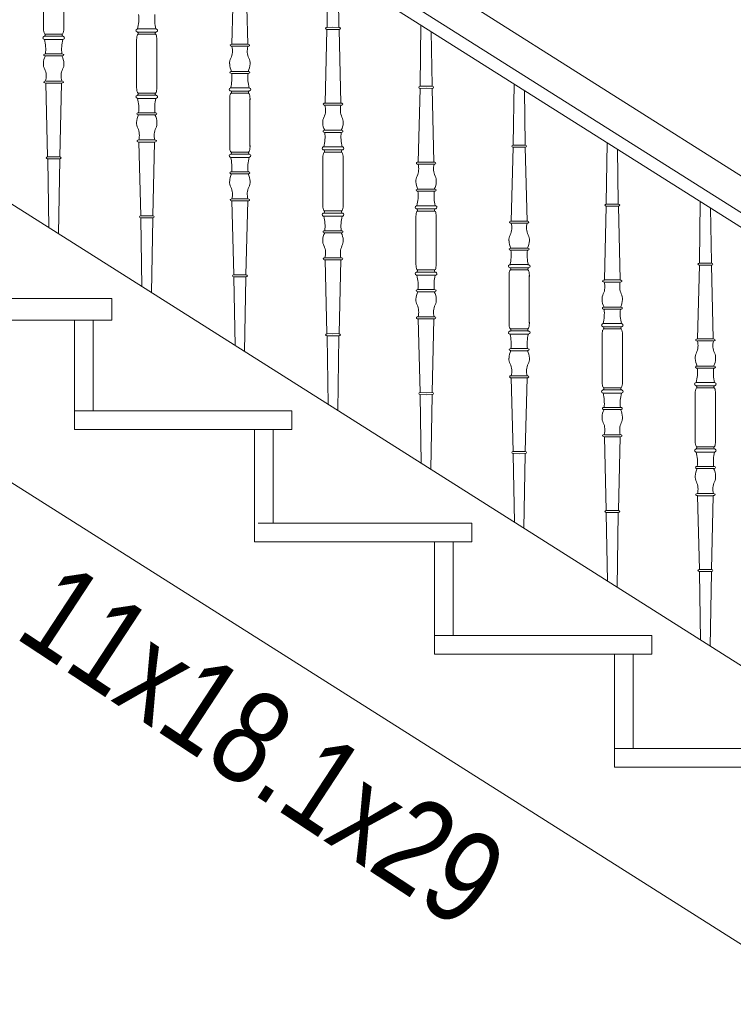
# Model space of a CAD drawing. Header units: millimetres. Extents: x -573548 to 674770, y -246895 to -89040.
# Tile 9 of 93: x 83647 to 84797, y -241671 to -240086. Entities that reach past the tile are written whole.
import ezdxf

# ---------------------------------------------------------------- set-up
doc = ezdxf.new("R2010")
doc.units = ezdxf.units.MM
for name, color, linetype, lineweight in [('A-OPISY-3_Nr_pióra__6', 8, 'Continuous', 9), ('balustrada drewniana_Nr_pióra__1', 8, 'Continuous', 9), ('SCHODY_Nr_pióra__1', 8, 'Continuous', 9), ('SCIANY_KONSTR_Nr_pióra__21', 8, 'Continuous', 9)]:
    doc.layers.add(name, color=color, linetype=linetype, lineweight=lineweight)
doc.styles.add('STYL_AUTOMATYCZNY_5', font='arial.ttf', dxfattribs={"width": 0.8})

# ---------------------------------------------------------------- blocks, each defined once
blk = doc.blocks.new('A$C685D2BB2')
at = {"layer": 'balustrada drewniana_Nr_pióra__1'}
for p, q in [((7693.1, 5896.1), (4776.7, 7740.9)), ((7666.2, 5854), (4762.2, 7690.9)), ((7675, 5824.8), (4756.4, 7670.9)), ((7670.4, 5122.3), (4720.1, 6987.8)), ((5525.1, 6832.3), (5525.1, 6793.9)), ((5557.7, 6832.3), (5557.7, 6793.9)), ((5527.3, 6784.9), (5541.4, 6784.9)), ((5555.5, 6784.9), (5541.4, 6784.9)), ((5677.3, 6784.9), (5691.4, 6784.9)), ((5705.5, 6784.9), (5691.4, 6784.9)), ((5675.1, 6737.5), (5675.1, 6775.9)), ((5707.7, 6737.5), (5707.7, 6775.9)), ((5675.1, 6737.5), (5675.1, 6699)), ((5707.7, 6737.5), (5707.7, 6699)), ((5677.3, 6690.1), (5691.4, 6690.1)), ((5705.5, 6690.1), (5691.4, 6690.1)), ((5827.3, 6690), (5841.4, 6690)), ((5855.5, 6690), (5841.4, 6690)), ((5825.1, 6642.6), (5825.1, 6681)), ((5857.7, 6642.6), (5857.7, 6681)), ((5825.1, 6642.6), (5825.1, 6604.1)), ((5857.7, 6642.6), (5857.7, 6604.1)), ((5827.3, 6595.2), (5841.4, 6595.2)), ((5855.5, 6595.2), (5841.4, 6595.2)), ((5977.3, 6595.1), (5991.4, 6595.1)), ((6005.5, 6595.1), (5991.4, 6595.1)), ((5975.1, 6547.7), (5975.1, 6586.2)), ((6007.7, 6547.7), (6007.7, 6586.2)), ((5975.1, 6547.7), (5975.1, 6509.2)), ((6007.7, 6547.7), (6007.7, 6509.2)), ((5977.3, 6500.3), (5991.4, 6500.3)), ((6005.5, 6500.3), (5991.4, 6500.3)), ((6127.3, 6500.2), (6141.4, 6500.2)), ((6155.5, 6500.2), (6141.4, 6500.2)), ((6125.1, 6452.8), (6125.1, 6491.3)), ((6157.7, 6452.8), (6157.7, 6491.3)), ((6125.1, 6452.8), (6125.1, 6414.3)), ((6157.7, 6452.8), (6157.7, 6414.3)), ((6127.3, 6405.4), (6141.4, 6405.4)), ((6155.5, 6405.4), (6141.4, 6405.4)), ((6277.3, 6405.3), (6291.4, 6405.3)), ((6305.5, 6405.3), (6291.4, 6405.3)), ((6275.1, 6357.9), (6275.1, 6396.4)), ((6307.7, 6357.9), (6307.7, 6396.4)), ((6275.1, 6357.9), (6275.1, 6319.5)), ((6307.7, 6357.9), (6307.7, 6319.5)), ((6277.3, 6310.5), (6291.4, 6310.5)), ((6305.5, 6310.5), (6291.4, 6310.5)), ((6427.3, 6310.4), (6441.4, 6310.4)), ((6455.5, 6310.4), (6441.4, 6310.4)), ((6425.1, 6263), (6425.1, 6301.5)), ((6457.7, 6263), (6457.7, 6301.5)), ((6425.1, 6263), (6425.1, 6224.6)), ((6457.7, 6263), (6457.7, 6224.6)), ((6427.3, 6215.6), (6441.4, 6215.6)), ((6455.5, 6215.6), (6441.4, 6215.6)), ((6577.3, 6215.6), (6591.4, 6215.6)), ((6605.5, 6215.6), (6591.4, 6215.6)), ((6575.1, 6168.2), (6575.1, 6206.6)), ((6607.7, 6168.2), (6607.7, 6206.6)), ((6575.1, 6168.2), (6575.1, 6129.7)), ((6607.7, 6168.2), (6607.7, 6129.7)), ((6577.3, 6120.8), (6591.4, 6120.8)), ((6605.5, 6120.8), (6591.4, 6120.8))]:
    blk.add_line(p, q, dxfattribs=at)
for points in [[(5831.7, 6887.5), (5828.7, 6768.7)], [(5851.2, 6887.5), (5854.1, 6768.7)], [(5983.2, 6894.7), (5981.8, 6797.3), (5981.7, 6795.9)], [(5999.8, 6884.3), (6001.1, 6797.3), (6001.1, 6795.9)], [(5677.5, 6793.4), (5691.4, 6793.4)], [(5691.4, 6788.3), (5677.5, 6788.3)], [(5705.4, 6793.4), (5691.4, 6793.4)], [(5691.4, 6788.3), (5705.3, 6788.3)], [(5981.7, 6792.6), (5978.7, 6673.8)], [(5982.1, 6795.9), (5991.4, 6796)], [(5991.4, 6792.7), (5982.1, 6792.6)], [(6000.7, 6795.9), (5991.4, 6796)], [(5991.4, 6792.7), (6000.8, 6792.6)], [(6001.2, 6792.6), (6004.1, 6673.8)], [(6133.2, 6799.9), (6131.8, 6702.4), (6131.7, 6701)], [(6149.8, 6789.4), (6151.1, 6702.4), (6151.1, 6701)], [(5541.4, 6781.5), (5527.5, 6781.5)], [(5527.5, 6776.4), (5541.4, 6776.4)], [(5541.4, 6781.5), (5555.3, 6781.5)], [(5555.4, 6776.4), (5541.4, 6776.4)], [(5828.6, 6768.7), (5841.4, 6768.7)], [(5854.2, 6768.7), (5841.4, 6768.7)], [(5541.4, 6753.2), (5528.2, 6753.2)], [(5541.4, 6753.2), (5554.7, 6753.2)], [(5841.4, 6765.4), (5828.6, 6765.4)], [(5841.4, 6765.4), (5854.2, 6765.4)], [(5528.2, 6749.9), (5541.4, 6749.9)], [(5554.7, 6749.9), (5541.4, 6749.9)], [(5828.2, 6725.1), (5841.4, 6725.1)], [(5841.4, 6721.7), (5828.2, 6721.7)], [(5854.7, 6725.1), (5841.4, 6725.1)], [(5841.4, 6721.7), (5854.7, 6721.7)], [(5541.4, 6709.5), (5528.6, 6709.5)], [(5528.6, 6706.2), (5541.4, 6706.2)], [(5531.7, 6587.4), (5528.7, 6706.2)], [(5541.4, 6709.5), (5554.2, 6709.5)], [(5554.2, 6706.2), (5541.4, 6706.2)], [(5551.2, 6587.4), (5554.1, 6706.2)], [(6283.2, 6705), (6281.8, 6607.5), (6281.7, 6606.1)], [(5827.5, 6698.6), (5841.4, 6698.6)], [(5841.4, 6693.4), (5827.5, 6693.4)], [(5855.4, 6698.6), (5841.4, 6698.6)], [(5841.4, 6693.4), (5855.3, 6693.4)], [(6131.7, 6697.7), (6128.7, 6579)], [(6132.1, 6701), (6141.4, 6701.2)], [(6141.4, 6697.8), (6132.1, 6697.7)], [(6150.7, 6701), (6141.4, 6701.2)], [(6141.4, 6697.8), (6150.8, 6697.7)], [(6151.2, 6697.7), (6154.1, 6579)], [(6299.8, 6694.5), (6301.1, 6607.5), (6301.1, 6606.1)], [(5691.4, 6686.6), (5677.5, 6686.6)], [(5677.5, 6681.5), (5691.4, 6681.5)], [(5691.4, 6686.6), (5705.3, 6686.6)], [(5705.4, 6681.5), (5691.4, 6681.5)], [(5978.6, 6673.8), (5991.4, 6673.8)], [(6004.2, 6673.8), (5991.4, 6673.8)], [(5691.4, 6658.3), (5678.2, 6658.3)], [(5691.4, 6658.3), (5704.7, 6658.3)], [(5991.4, 6670.5), (5978.6, 6670.5)], [(5991.4, 6670.5), (6004.2, 6670.5)], [(5678.2, 6655), (5691.4, 6655)], [(5704.7, 6655), (5691.4, 6655)], [(5978.2, 6630.2), (5991.4, 6630.2)], [(5991.4, 6626.8), (5978.2, 6626.8)], [(6004.7, 6630.2), (5991.4, 6630.2)], [(5991.4, 6626.8), (6004.7, 6626.8)], [(5691.4, 6614.6), (5678.6, 6614.6)], [(5678.6, 6611.3), (5691.4, 6611.3)], [(5681.7, 6492.5), (5678.7, 6611.3)], [(5691.4, 6614.6), (5704.2, 6614.6)], [(5704.2, 6611.3), (5691.4, 6611.3)], [(5701.2, 6492.5), (5704.1, 6611.3)], [(6433.2, 6610.1), (6431.8, 6512.7), (6431.7, 6511.2)], [(5977.5, 6603.7), (5991.4, 6603.7)], [(5991.4, 6598.5), (5977.5, 6598.5)], [(6005.4, 6603.7), (5991.4, 6603.7)], [(5991.4, 6598.5), (6005.3, 6598.5)], [(6281.7, 6602.8), (6278.7, 6484.1)], [(6282.1, 6606.2), (6291.4, 6606.3)], [(6291.4, 6602.9), (6282.1, 6602.8)], [(6300.7, 6606.2), (6291.4, 6606.3)], [(6291.4, 6602.9), (6300.8, 6602.8)], [(6301.2, 6602.8), (6304.1, 6484.1)], [(6449.8, 6599.6), (6451.1, 6512.7), (6451.1, 6511.2)], [(5533.6, 6473.6), (5531.8, 6582.7), (5531.7, 6584.1)], [(5541.4, 6587.3), (5532.1, 6587.5)], [(5532.1, 6584.1), (5541.4, 6584)], [(5541.4, 6587.3), (5550.8, 6587.5)], [(5550.7, 6584.1), (5541.4, 6584)], [(5549, 6463.9), (5551.1, 6582.7), (5551.1, 6584.1)], [(5841.4, 6591.7), (5827.5, 6591.7)], [(5827.5, 6586.6), (5841.4, 6586.6)], [(5841.4, 6591.7), (5855.3, 6591.7)], [(5855.4, 6586.6), (5841.4, 6586.6)], [(6128.6, 6579), (6141.4, 6579)], [(6154.2, 6579), (6141.4, 6579)], [(5841.4, 6563.4), (5828.2, 6563.4)], [(5841.4, 6563.4), (5854.7, 6563.4)], [(6141.4, 6575.6), (6128.6, 6575.6)], [(6141.4, 6575.6), (6154.2, 6575.6)], [(5828.2, 6560.1), (5841.4, 6560.1)], [(5854.7, 6560.1), (5841.4, 6560.1)], [(6128.2, 6535.3), (6141.4, 6535.3)], [(6141.4, 6532), (6128.2, 6532)], [(6154.7, 6535.3), (6141.4, 6535.3)], [(6141.4, 6532), (6154.7, 6532)], [(5841.4, 6519.8), (5828.6, 6519.8)], [(5828.6, 6516.4), (5841.4, 6516.4)], [(5831.7, 6397.7), (5828.7, 6516.4)], [(5841.4, 6519.8), (5854.2, 6519.8)], [(5854.2, 6516.4), (5841.4, 6516.4)], [(5851.2, 6397.7), (5854.1, 6516.4)], [(6583.2, 6515.2), (6581.8, 6417.8), (6581.7, 6416.4)], [(6127.5, 6508.8), (6141.4, 6508.8)], [(6141.4, 6503.7), (6127.5, 6503.7)], [(6155.4, 6508.8), (6141.4, 6508.8)], [(6141.4, 6503.7), (6155.3, 6503.7)], [(6431.7, 6508), (6428.7, 6389.2)], [(6432.1, 6511.3), (6441.4, 6511.4)], [(6441.4, 6508.1), (6432.1, 6507.9)], [(6450.7, 6511.3), (6441.4, 6511.4)], [(6441.4, 6508.1), (6450.8, 6507.9)], [(6451.2, 6508), (6454.1, 6389.2)], [(6599.8, 6504.7), (6601.1, 6417.8), (6601.1, 6416.4)], [(5683.6, 6378.8), (5681.8, 6487.8), (5681.7, 6489.3)], [(5691.4, 6492.5), (5682.1, 6492.6)], [(5682.1, 6489.2), (5691.4, 6489.1)], [(5691.4, 6492.5), (5700.8, 6492.6)], [(5700.7, 6489.2), (5691.4, 6489.1)], [(5699, 6369), (5701.1, 6487.8), (5701.1, 6489.3)], [(5991.4, 6496.9), (5977.5, 6496.9)], [(5977.5, 6491.7), (5991.4, 6491.7)], [(5991.4, 6496.9), (6005.3, 6496.9)], [(6005.4, 6491.7), (5991.4, 6491.7)], [(6278.6, 6484.1), (6291.4, 6484.1)], [(6304.2, 6484.1), (6291.4, 6484.1)], [(5991.4, 6468.5), (5978.2, 6468.5)], [(5991.4, 6468.5), (6004.7, 6468.5)], [(6291.4, 6480.7), (6278.6, 6480.7)], [(6291.4, 6480.7), (6304.2, 6480.7)], [(5978.2, 6465.2), (5991.4, 6465.2)], [(6004.7, 6465.2), (5991.4, 6465.2)], [(6278.2, 6440.4), (6291.4, 6440.4)], [(6291.4, 6437.1), (6278.2, 6437.1)], [(6304.7, 6440.4), (6291.4, 6440.4)], [(6291.4, 6437.1), (6304.7, 6437.1)], [(5991.4, 6424.9), (5978.6, 6424.9)], [(5978.6, 6421.5), (5991.4, 6421.5)], [(5981.7, 6302.8), (5978.7, 6421.5)], [(5991.4, 6424.9), (6004.2, 6424.9)], [(6004.2, 6421.5), (5991.4, 6421.5)], [(6001.2, 6302.8), (6004.1, 6421.5)], [(6277.5, 6413.9), (6291.4, 6413.9)], [(6291.4, 6408.8), (6277.5, 6408.8)], [(6305.4, 6413.9), (6291.4, 6413.9)], [(6291.4, 6408.8), (6305.3, 6408.8)], [(6581.7, 6413.1), (6578.7, 6294.3)], [(6582.1, 6416.4), (6591.4, 6416.5)], [(6591.4, 6413.2), (6582.1, 6413)], [(6600.7, 6416.4), (6591.4, 6416.5)], [(6591.4, 6413.2), (6600.8, 6413)], [(6601.2, 6413.1), (6604.1, 6294.3)], [(5833.6, 6283.9), (5831.8, 6393), (5831.7, 6394.4)], [(5841.4, 6397.6), (5832.1, 6397.7)], [(5832.1, 6394.4), (5841.4, 6394.2)], [(5841.4, 6397.6), (5850.8, 6397.7)], [(5850.7, 6394.4), (5841.4, 6394.2)], [(5849, 6274.1), (5851.1, 6393), (5851.1, 6394.4)], [(6141.4, 6402), (6127.5, 6402)], [(6127.5, 6396.8), (6141.4, 6396.8)], [(6141.4, 6402), (6155.3, 6402)], [(6155.4, 6396.8), (6141.4, 6396.8)], [(6428.6, 6389.2), (6441.4, 6389.2)], [(6454.2, 6389.2), (6441.4, 6389.2)], [(6141.4, 6373.7), (6128.2, 6373.7)], [(6141.4, 6373.7), (6154.7, 6373.7)], [(6441.4, 6385.9), (6428.6, 6385.9)], [(6441.4, 6385.9), (6454.2, 6385.9)], [(6128.2, 6370.3), (6141.4, 6370.3)], [(6154.7, 6370.3), (6141.4, 6370.3)], [(6428.2, 6345.5), (6441.4, 6345.5)], [(6441.4, 6342.2), (6428.2, 6342.2)], [(6454.7, 6345.5), (6441.4, 6345.5)], [(6441.4, 6342.2), (6454.7, 6342.2)], [(6141.4, 6330), (6128.6, 6330)], [(6128.6, 6326.7), (6141.4, 6326.7)], [(6131.7, 6207.9), (6128.7, 6326.7)], [(6141.4, 6330), (6154.2, 6330)], [(6154.2, 6326.7), (6141.4, 6326.7)], [(6151.2, 6207.9), (6154.1, 6326.7)], [(6427.5, 6319), (6441.4, 6319)], [(6441.4, 6313.9), (6427.5, 6313.9)], [(6455.4, 6319), (6441.4, 6319)], [(6441.4, 6313.9), (6455.3, 6313.9)], [(5983.6, 6189), (5981.8, 6298.1), (5981.7, 6299.5)], [(5991.4, 6302.7), (5982.1, 6302.8)], [(5982.1, 6299.5), (5991.4, 6299.4)], [(5991.4, 6302.7), (6000.8, 6302.8)], [(6000.7, 6299.5), (5991.4, 6299.4)], [(5999, 6179.2), (6001.1, 6298.1), (6001.1, 6299.5)], [(6291.4, 6307.1), (6277.5, 6307.1)], [(6277.5, 6301.9), (6291.4, 6301.9)], [(6291.4, 6307.1), (6305.3, 6307.1)], [(6305.4, 6301.9), (6291.4, 6301.9)], [(6578.6, 6294.3), (6591.4, 6294.3)], [(6604.2, 6294.3), (6591.4, 6294.3)], [(6291.4, 6278.8), (6278.2, 6278.8)], [(6291.4, 6278.8), (6304.7, 6278.8)], [(6591.4, 6291), (6578.6, 6291)], [(6591.4, 6291), (6604.2, 6291)], [(6278.2, 6275.4), (6291.4, 6275.4)], [(6304.7, 6275.4), (6291.4, 6275.4)], [(6578.2, 6250.6), (6591.4, 6250.6)], [(6591.4, 6247.3), (6578.2, 6247.3)], [(6604.7, 6250.6), (6591.4, 6250.6)], [(6591.4, 6247.3), (6604.7, 6247.3)], [(6291.4, 6235.1), (6278.6, 6235.1)], [(6278.6, 6231.8), (6291.4, 6231.8)], [(6281.7, 6113), (6278.7, 6231.8)], [(6291.4, 6235.1), (6304.2, 6235.1)], [(6304.2, 6231.8), (6291.4, 6231.8)], [(6301.2, 6113), (6304.1, 6231.8)], [(6577.5, 6224.1), (6591.4, 6224.1)], [(6591.4, 6219), (6577.5, 6219)], [(6605.4, 6224.1), (6591.4, 6224.1)], [(6591.4, 6219), (6605.3, 6219)], [(6133.6, 6094.1), (6131.8, 6203.2), (6131.7, 6204.6)], [(6141.4, 6207.8), (6132.1, 6207.9)], [(6132.1, 6204.6), (6141.4, 6204.5)], [(6141.4, 6207.8), (6150.8, 6207.9)], [(6150.7, 6204.6), (6141.4, 6204.5)], [(6149, 6084.4), (6151.1, 6203.2), (6151.1, 6204.6)], [(6441.4, 6212.2), (6427.5, 6212.2)], [(6427.5, 6207.1), (6441.4, 6207.1)], [(6441.4, 6212.2), (6455.3, 6212.2)], [(6455.4, 6207.1), (6441.4, 6207.1)], [(6441.4, 6183.9), (6428.2, 6183.9)], [(6441.4, 6183.9), (6454.7, 6183.9)], [(6428.2, 6180.6), (6441.4, 6180.6)], [(6454.7, 6180.6), (6441.4, 6180.6)], [(6441.4, 6140.2), (6428.6, 6140.2)], [(6428.6, 6136.9), (6441.4, 6136.9)], [(6431.7, 6018.1), (6428.7, 6136.9)], [(6441.4, 6140.2), (6454.2, 6140.2)], [(6454.2, 6136.9), (6441.4, 6136.9)], [(6451.2, 6018.1), (6454.1, 6136.9)], [(6283.6, 5999.2), (6281.8, 6108.3), (6281.7, 6109.7)], [(6291.4, 6112.9), (6282.1, 6113)], [(6282.1, 6109.7), (6291.4, 6109.6)], [(6291.4, 6112.9), (6300.8, 6113)], [(6300.7, 6109.7), (6291.4, 6109.6)], [(6299, 5989.5), (6301.1, 6108.3), (6301.1, 6109.7)], [(6591.4, 6117.3), (6577.5, 6117.3)], [(6577.5, 6112.2), (6591.4, 6112.2)], [(6591.4, 6117.3), (6605.3, 6117.3)], [(6605.4, 6112.2), (6591.4, 6112.2)], [(6591.4, 6089), (6578.2, 6089)], [(6591.4, 6089), (6604.7, 6089)], [(6578.2, 6085.7), (6591.4, 6085.7)], [(6604.7, 6085.7), (6591.4, 6085.7)], [(6591.4, 6045.3), (6578.6, 6045.3)], [(6578.6, 6042), (6591.4, 6042)], [(6581.7, 5923.2), (6578.7, 6042)], [(6591.4, 6045.3), (6604.2, 6045.3)], [(6604.2, 6042), (6591.4, 6042)], [(6601.2, 5923.2), (6604.1, 6042)], [(6433.6, 5904.3), (6431.8, 6013.4), (6431.7, 6014.8)], [(6441.4, 6018), (6432.1, 6018.2)], [(6432.1, 6014.8), (6441.4, 6014.7)], [(6441.4, 6018), (6450.8, 6018.2)], [(6450.7, 6014.8), (6441.4, 6014.7)], [(6449, 5894.6), (6451.1, 6013.4), (6451.1, 6014.8)], [(6583.6, 5809.5), (6581.8, 5918.5), (6581.7, 5920)], [(6591.4, 5923.2), (6582.1, 5923.3)], [(6582.1, 5919.9), (6591.4, 5919.8)], [(6591.4, 5923.2), (6600.8, 5923.3)], [(6600.7, 5919.9), (6591.4, 5919.8)], [(6599, 5799.7), (6601.1, 5918.5), (6601.1, 5920)]]:
    blk.add_lwpolyline(points, dxfattribs=at)
for centre, radius, start, end in [((5615.4, 6809.4), 63.2, 345.3582, 6.5823), ((5767.4, 6809.4), 63.2, 173.4177, 194.6418), ((5558.9, 6794.7), 33.9, 178.5511, 193.1927), ((5529.6, 6787.9), 3.77, 194.0109, 232.0589), ((5525.5, 6783.6), 2.29, 290.9164, 37.0749), ((5557.4, 6783.6), 2.29, 142.9251, 249.0836), ((5553.2, 6787.9), 3.77, 307.9411, 345.9891), ((5523.9, 6794.7), 33.9, 346.8073, 1.4489), ((5679.6, 6781.9), 3.77, 127.9411, 165.9891), ((5675.5, 6786.2), 2.29, 322.9251, 69.0836), ((5707.4, 6786.2), 2.29, 110.9164, 217.0749), ((5703.2, 6781.9), 3.77, 14.0109, 52.0589), ((5465.4, 6760.4), 63.2, 353.4177, 14.6418), ((5617.4, 6760.4), 63.2, 165.3582, 186.5823), ((5708.9, 6775.1), 33.9, 166.8073, 181.4489), ((5673.9, 6775.1), 33.9, 358.5511, 13.1927), ((5801.6, 6757.9), 27.9, 335.2899, 15.4845), ((5881.2, 6757.9), 27.9, 164.5155, 204.7101), ((5550.7, 6737.5), 25.7, 151.3116, 179.4643), ((5541.2, 6736.5), 16.3, 175.3745, 208.671), ((5532.1, 6737.5), 25.7, 0.5357, 28.6884), ((5541.6, 6736.5), 16.3, 331.329, 4.6255), ((5841.2, 6738.5), 16.3, 151.329, 184.6255), ((5850.7, 6737.4), 25.7, 180.5357, 208.6884), ((5832.1, 6737.4), 25.7, 331.3116, 359.4643), ((5841.6, 6738.5), 16.3, 355.3745, 28.671), ((5501.6, 6717), 27.9, 344.5155, 24.7101), ((5581.2, 6717), 27.9, 155.2899, 195.4845), ((5765.4, 6714.5), 63.2, 345.3582, 6.5823), ((5917.4, 6714.5), 63.2, 173.4177, 194.6418), ((5708.9, 6699.8), 33.9, 178.5511, 193.1927), ((5679.6, 6693), 3.77, 194.0109, 232.0589), ((5675.5, 6688.7), 2.29, 290.9164, 37.0749), ((5707.4, 6688.7), 2.29, 142.9251, 249.0836), ((5703.2, 6693), 3.77, 307.9411, 345.9891), ((5673.9, 6699.8), 33.9, 346.8073, 1.4489), ((5829.6, 6687), 3.77, 127.9411, 165.9891), ((5825.5, 6691.4), 2.29, 322.9251, 69.0836), ((5857.4, 6691.4), 2.29, 110.9164, 217.0749), ((5853.2, 6687), 3.77, 14.0109, 52.0589), ((5615.4, 6665.6), 63.2, 353.4177, 14.6418), ((5767.4, 6665.6), 63.2, 165.3582, 186.5823), ((5858.9, 6680.2), 33.9, 166.8073, 181.4489), ((5823.9, 6680.2), 33.9, 358.5511, 13.1927), ((5951.6, 6663.1), 27.9, 335.2899, 15.4845), ((6031.2, 6663.1), 27.9, 164.5155, 204.7101), ((5700.7, 6642.7), 25.7, 151.3116, 179.4643), ((5691.2, 6641.6), 16.3, 175.3745, 208.671), ((5682.1, 6642.7), 25.7, 0.5357, 28.6884), ((5691.6, 6641.6), 16.3, 331.329, 4.6255), ((5991.2, 6643.6), 16.3, 151.329, 184.6255), ((6000.7, 6642.5), 25.7, 180.5357, 208.6884), ((5982.1, 6642.5), 25.7, 331.3116, 359.4643), ((5991.6, 6643.6), 16.3, 355.3745, 28.671), ((5651.6, 6622.1), 27.9, 344.5155, 24.7101), ((5731.2, 6622.1), 27.9, 155.2899, 195.4845), ((5915.4, 6619.6), 63.2, 345.3582, 6.5823), ((6067.4, 6619.6), 63.2, 173.4177, 194.6418), ((5858.9, 6605), 33.9, 178.5511, 193.1927), ((5829.6, 6598.1), 3.77, 194.0109, 232.0589), ((5825.5, 6593.8), 2.29, 290.9164, 37.0749), ((5857.4, 6593.8), 2.29, 142.9251, 249.0836), ((5853.2, 6598.1), 3.77, 307.9411, 345.9891), ((5823.9, 6605), 33.9, 346.8073, 1.4489), ((5979.6, 6592.1), 3.77, 127.9411, 165.9891), ((5975.5, 6596.5), 2.29, 322.9251, 69.0836), ((6007.4, 6596.5), 2.29, 110.9164, 217.0749), ((6003.2, 6592.1), 3.77, 14.0109, 52.0589), ((5765.4, 6570.7), 63.2, 353.4177, 14.6418), ((5917.4, 6570.7), 63.2, 165.3582, 186.5823), ((6008.9, 6585.3), 33.9, 166.8073, 181.4489), ((5973.9, 6585.3), 33.9, 358.5511, 13.1927), ((6101.6, 6568.2), 27.9, 335.2899, 15.4845), ((6181.2, 6568.2), 27.9, 164.5155, 204.7101), ((5850.7, 6547.8), 25.7, 151.3116, 179.4643), ((5841.2, 6546.7), 16.3, 175.3745, 208.671), ((5832.1, 6547.8), 25.7, 0.5357, 28.6884), ((5841.6, 6546.7), 16.3, 331.329, 4.6255), ((6141.2, 6548.7), 16.3, 151.329, 184.6255), ((6150.7, 6547.6), 25.7, 180.5357, 208.6884), ((6132.1, 6547.6), 25.7, 331.3116, 359.4643), ((6141.6, 6548.7), 16.3, 355.3745, 28.671), ((5801.6, 6527.2), 27.9, 344.5155, 24.7101), ((5881.2, 6527.2), 27.9, 155.2899, 195.4845), ((6065.4, 6524.7), 63.2, 345.3582, 6.5823), ((6217.4, 6524.7), 63.2, 173.4177, 194.6418), ((6008.9, 6510.1), 33.9, 178.5511, 193.1927), ((5979.6, 6503.3), 3.77, 194.0109, 232.0589), ((5975.5, 6498.9), 2.29, 290.9164, 37.0749), ((6007.4, 6498.9), 2.29, 142.9251, 249.0836), ((6003.2, 6503.3), 3.77, 307.9411, 345.9891), ((5973.9, 6510.1), 33.9, 346.8073, 1.4489), ((6129.6, 6497.2), 3.77, 127.9411, 165.9891), ((6125.5, 6501.6), 2.29, 322.9251, 69.0836), ((6157.4, 6501.6), 2.29, 110.9164, 217.0749), ((6153.2, 6497.2), 3.77, 14.0109, 52.0589), ((5915.4, 6475.8), 63.2, 353.4177, 14.6418), ((6067.4, 6475.8), 63.2, 165.3582, 186.5823), ((6158.9, 6490.4), 33.9, 166.8073, 181.4489), ((6123.9, 6490.4), 33.9, 358.5511, 13.1927), ((6251.6, 6473.3), 27.9, 335.2899, 15.4845), ((6331.2, 6473.3), 27.9, 164.5155, 204.7101), ((6000.7, 6452.9), 25.7, 151.3116, 179.4643), ((5991.2, 6451.8), 16.3, 175.3745, 208.671), ((5982.1, 6452.9), 25.7, 0.5357, 28.6884), ((5991.6, 6451.8), 16.3, 331.329, 4.6255), ((6291.2, 6453.8), 16.3, 151.329, 184.6255), ((6300.7, 6452.7), 25.7, 180.5357, 208.6884), ((6282.1, 6452.7), 25.7, 331.3116, 359.4643), ((6291.6, 6453.8), 16.3, 355.3745, 28.671), ((5951.6, 6432.3), 27.9, 344.5155, 24.7101), ((6031.2, 6432.3), 27.9, 155.2899, 195.4845), ((6215.4, 6429.8), 63.2, 345.3582, 6.5823), ((6367.4, 6429.8), 63.2, 173.4177, 194.6418), ((6158.9, 6415.2), 33.9, 178.5511, 193.1927), ((6129.6, 6408.4), 3.77, 194.0109, 232.0589), ((6125.5, 6404), 2.29, 290.9164, 37.0749), ((6157.4, 6404), 2.29, 142.9251, 249.0836), ((6153.2, 6408.4), 3.77, 307.9411, 345.9891), ((6123.9, 6415.2), 33.9, 346.8073, 1.4489), ((6279.6, 6402.4), 3.77, 127.9411, 165.9891), ((6275.5, 6406.7), 2.29, 322.9251, 69.0836), ((6307.4, 6406.7), 2.29, 110.9164, 217.0749), ((6303.2, 6402.4), 3.77, 14.0109, 52.0589), ((6065.4, 6380.9), 63.2, 353.4177, 14.6418), ((6217.4, 6380.9), 63.2, 165.3582, 186.5823), ((6308.9, 6395.5), 33.9, 166.8073, 181.4489), ((6273.9, 6395.5), 33.9, 358.5511, 13.1927), ((6401.6, 6378.4), 27.9, 335.2899, 15.4845), ((6481.2, 6378.4), 27.9, 164.5155, 204.7101), ((6150.7, 6358), 25.7, 151.3116, 179.4643), ((6141.2, 6356.9), 16.3, 175.3745, 208.671), ((6132.1, 6358), 25.7, 0.5357, 28.6884), ((6141.6, 6356.9), 16.3, 331.329, 4.6255), ((6441.2, 6358.9), 16.3, 151.329, 184.6255), ((6450.7, 6357.9), 25.7, 180.5357, 208.6884), ((6432.1, 6357.9), 25.7, 331.3116, 359.4643), ((6441.6, 6358.9), 16.3, 355.3745, 28.671), ((6101.6, 6337.5), 27.9, 344.5155, 24.7101), ((6181.2, 6337.5), 27.9, 155.2899, 195.4845), ((6365.4, 6334.9), 63.2, 345.3582, 6.5823), ((6517.4, 6334.9), 63.2, 173.4177, 194.6418), ((6308.9, 6320.3), 33.9, 178.5511, 193.1927), ((6279.6, 6313.5), 3.77, 194.0109, 232.0589), ((6275.5, 6309.1), 2.29, 290.9164, 37.0749), ((6307.4, 6309.1), 2.29, 142.9251, 249.0836), ((6303.2, 6313.5), 3.77, 307.9411, 345.9891), ((6273.9, 6320.3), 33.9, 346.8073, 1.4489), ((6429.6, 6307.5), 3.77, 127.9411, 165.9891), ((6425.5, 6311.8), 2.29, 322.9251, 69.0836), ((6457.4, 6311.8), 2.29, 110.9164, 217.0749), ((6453.2, 6307.5), 3.77, 14.0109, 52.0589), ((6215.4, 6286), 63.2, 353.4177, 14.6418), ((6367.4, 6286), 63.2, 165.3582, 186.5823), ((6458.9, 6300.7), 33.9, 166.8073, 181.4489), ((6423.9, 6300.7), 33.9, 358.5511, 13.1927), ((6551.6, 6283.5), 27.9, 335.2899, 15.4845), ((6631.2, 6283.5), 27.9, 164.5155, 204.7101), ((6300.7, 6263.1), 25.7, 151.3116, 179.4643), ((6291.2, 6262), 16.3, 175.3745, 208.671), ((6282.1, 6263.1), 25.7, 0.5357, 28.6884), ((6291.6, 6262), 16.3, 331.329, 4.6255), ((6591.2, 6264), 16.3, 151.329, 184.6255), ((6600.7, 6263), 25.7, 180.5357, 208.6884), ((6582.1, 6263), 25.7, 331.3116, 359.4643), ((6591.6, 6264), 16.3, 355.3745, 28.671), ((6251.6, 6242.6), 27.9, 344.5155, 24.7101), ((6331.2, 6242.6), 27.9, 155.2899, 195.4845), ((6515.4, 6240.1), 63.2, 345.3582, 6.5823), ((6667.4, 6240.1), 63.2, 173.4177, 194.6418), ((6458.9, 6225.4), 33.9, 178.5511, 193.1927), ((6429.6, 6218.6), 3.77, 194.0109, 232.0589), ((6425.5, 6214.3), 2.29, 290.9164, 37.0749), ((6457.4, 6214.3), 2.29, 142.9251, 249.0836), ((6453.2, 6218.6), 3.77, 307.9411, 345.9891), ((6423.9, 6225.4), 33.9, 346.8073, 1.4489), ((6608.9, 6205.8), 33.9, 166.8073, 181.4489), ((6579.6, 6212.6), 3.77, 127.9411, 165.9891), ((6575.5, 6216.9), 2.29, 322.9251, 69.0836), ((6607.4, 6216.9), 2.29, 110.9164, 217.0749), ((6603.2, 6212.6), 3.77, 14.0109, 52.0589), ((6573.9, 6205.8), 33.9, 358.5511, 13.1927), ((6365.4, 6191.1), 63.2, 353.4177, 14.6418), ((6517.4, 6191.1), 63.2, 165.3582, 186.5823), ((6450.7, 6168.2), 25.7, 151.3116, 179.4643), ((6441.2, 6167.2), 16.3, 175.3745, 208.671), ((6432.1, 6168.2), 25.7, 0.5357, 28.6884), ((6441.6, 6167.2), 16.3, 331.329, 4.6255), ((6401.6, 6147.7), 27.9, 344.5155, 24.7101), ((6481.2, 6147.7), 27.9, 155.2899, 195.4845), ((6608.9, 6130.5), 33.9, 178.5511, 193.1927), ((6579.6, 6123.7), 3.77, 194.0109, 232.0589), ((6575.5, 6119.4), 2.29, 290.9164, 37.0749), ((6607.4, 6119.4), 2.29, 142.9251, 249.0836), ((6603.2, 6123.7), 3.77, 307.9411, 345.9891), ((6573.9, 6130.5), 33.9, 346.8073, 1.4489), ((6515.4, 6096.3), 63.2, 353.4177, 14.6418), ((6667.4, 6096.3), 63.2, 165.3582, 186.5823), ((6600.7, 6073.4), 25.7, 151.3116, 179.4643), ((6591.2, 6072.3), 16.3, 175.3745, 208.671), ((6582.1, 6073.4), 25.7, 0.5357, 28.6884), ((6591.6, 6072.3), 16.3, 331.329, 4.6255), ((6551.6, 6052.8), 27.9, 344.5155, 24.7101), ((6631.2, 6052.8), 27.9, 155.2899, 195.4845)]:
    blk.add_arc(centre, radius, start, end, dxfattribs=at)
for centre, major_axis, ratio, start_param, end_param in [((5677.5, 6790.9), (3.53, -0.02), 0.726701, 1.575445, 4.734164), ((5705.4, 6790.9), (-3.53, -0.02), 0.726701, 1.549022, 4.70774), ((5982.2, 6794.3), (2.73, 0.01), 0.610734, 1.599557, 4.672028), ((5983.4, 6794.1), (2.73, 0.04), 0.610071, 4.712389, 4.742644), ((5999.5, 6794.1), (-2.73, 0.04), 0.610071, 1.540542, 1.570796), ((6000.7, 6794.3), (-2.73, 0.01), 0.610734, 1.611157, 4.683628), ((5527.5, 6778.9), (3.53, 0.02), 0.726701, 1.549022, 4.70774), ((5555.4, 6778.9), (-3.53, 0.02), 0.726701, 1.575445, 4.734164), ((5828.5, 6767.1), (-2.73, -0.05), 0.609492, 4.661602, 7.842393), ((5854.3, 6767.1), (-2.73, 0.04), 0.610071, 1.540542, 4.760584), ((5528.1, 6751.5), (-2.73, 0.04), 0.610071, 4.682134, 7.902177), ((5554.8, 6751.5), (2.73, 0.04), 0.610071, 4.664194, 7.884236), ((5828.1, 6723.4), (-2.73, -0.04), 0.610071, 4.664194, 7.884236), ((5854.8, 6723.4), (2.73, -0.04), 0.610071, 4.682134, 7.902177), ((5528.5, 6707.9), (-2.73, 0.05), 0.609492, 4.723978, 7.904769), ((5554.3, 6707.9), (-2.73, -0.04), 0.610071, 1.522601, 4.742644), ((5827.5, 6696), (3.53, -0.02), 0.726701, 1.575445, 4.734164), ((5855.4, 6696), (-3.53, -0.02), 0.726701, 1.549022, 4.70774), ((6132.2, 6699.4), (2.73, 0.01), 0.610734, 1.599557, 4.672028), ((6133.4, 6699.2), (2.73, 0.04), 0.610071, 4.712389, 4.742644), ((6149.5, 6699.2), (-2.73, 0.04), 0.610071, 1.540542, 1.570796), ((6150.7, 6699.4), (-2.73, 0.01), 0.610734, 1.611157, 4.683628), ((5677.5, 6684.1), (3.53, 0.02), 0.726701, 1.549022, 4.70774), ((5705.4, 6684.1), (-3.53, 0.02), 0.726701, 1.575445, 4.734164), ((5978.5, 6672.2), (-2.73, -0.05), 0.609492, 4.661602, 7.842393), ((6004.3, 6672.2), (-2.73, 0.04), 0.610071, 1.540542, 4.760584), ((5678.1, 6656.7), (-2.73, 0.04), 0.610071, 4.682134, 7.902177), ((5704.8, 6656.7), (2.73, 0.04), 0.610071, 4.664194, 7.884236), ((5978.1, 6628.5), (-2.73, -0.04), 0.610071, 4.664194, 7.884236), ((6004.8, 6628.5), (2.73, -0.04), 0.610071, 4.682134, 7.902177), ((5678.5, 6613), (-2.73, 0.05), 0.609492, 4.723978, 7.904769), ((5704.3, 6613), (-2.73, -0.04), 0.610071, 1.522601, 4.742644), ((5977.5, 6601.1), (3.53, -0.02), 0.726701, 1.575445, 4.734164), ((6005.4, 6601.1), (-3.53, -0.02), 0.726701, 1.549022, 4.70774), ((6282.2, 6604.5), (2.73, 0.01), 0.610734, 1.599557, 4.672028), ((6283.4, 6604.4), (2.73, 0.04), 0.610071, 4.712389, 4.742644), ((6299.5, 6604.4), (-2.73, 0.04), 0.610071, 1.540542, 1.570796), ((6300.7, 6604.5), (-2.73, 0.01), 0.610734, 1.611157, 4.683628), ((5532.2, 6585.8), (2.73, -0.01), 0.610734, 1.611157, 4.683628), ((5533.4, 6585.9), (2.73, -0.04), 0.610071, 1.540542, 1.570796), ((5549.5, 6585.9), (-2.73, -0.04), 0.610071, 4.712389, 4.742644), ((5550.7, 6585.8), (-2.73, -0.01), 0.610734, 1.599557, 4.672028), ((5827.5, 6589.2), (3.53, 0.02), 0.726701, 1.549022, 4.70774), ((5855.4, 6589.2), (-3.53, 0.02), 0.726701, 1.575445, 4.734164), ((6128.5, 6577.3), (-2.73, -0.05), 0.609492, 4.661602, 7.842393), ((6154.3, 6577.3), (-2.73, 0.04), 0.610071, 1.540542, 4.760584), ((5828.1, 6561.8), (-2.73, 0.04), 0.610071, 4.682134, 7.902177), ((5854.8, 6561.8), (2.73, 0.04), 0.610071, 4.664194, 7.884236), ((6128.1, 6533.6), (-2.73, -0.04), 0.610071, 4.664194, 7.884236), ((6154.8, 6533.6), (2.73, -0.04), 0.610071, 4.682134, 7.902177), ((5828.5, 6518.1), (-2.73, 0.05), 0.609492, 4.723978, 7.904769), ((5854.3, 6518.1), (-2.73, -0.04), 0.610071, 1.522601, 4.742644), ((6127.5, 6506.2), (3.53, -0.02), 0.726701, 1.575445, 4.734164), ((6155.4, 6506.2), (-3.53, -0.02), 0.726701, 1.549022, 4.70774), ((6432.2, 6509.6), (2.73, 0.01), 0.610734, 1.599557, 4.672028), ((6433.4, 6509.5), (2.73, 0.04), 0.610071, 4.712389, 4.742644), ((6449.5, 6509.5), (-2.73, 0.04), 0.610071, 1.540542, 1.570796), ((6450.7, 6509.6), (-2.73, 0.01), 0.610734, 1.611157, 4.683628), ((5682.2, 6490.9), (2.73, -0.01), 0.610734, 1.611157, 4.683628), ((5683.4, 6491), (2.73, -0.04), 0.610071, 1.540542, 1.570796), ((5699.5, 6491), (-2.73, -0.04), 0.610071, 4.712389, 4.742644), ((5700.7, 6490.9), (-2.73, -0.01), 0.610734, 1.599557, 4.672028), ((5977.5, 6494.3), (3.53, 0.02), 0.726701, 1.549022, 4.70774), ((6005.4, 6494.3), (-3.53, 0.02), 0.726701, 1.575445, 4.734164), ((6278.5, 6482.4), (-2.73, -0.05), 0.609492, 4.661602, 7.842393), ((6304.3, 6482.4), (-2.73, 0.04), 0.610071, 1.540542, 4.760584), ((5978.1, 6466.9), (-2.73, 0.04), 0.610071, 4.682134, 7.902177), ((6004.8, 6466.9), (2.73, 0.04), 0.610071, 4.664194, 7.884236), ((6278.1, 6438.7), (-2.73, -0.04), 0.610071, 4.664194, 7.884236), ((6304.8, 6438.7), (2.73, -0.04), 0.610071, 4.682134, 7.902177), ((5978.5, 6423.2), (-2.73, 0.05), 0.609492, 4.723978, 7.904769), ((6004.3, 6423.2), (-2.73, -0.04), 0.610071, 1.522601, 4.742644), ((6277.5, 6411.3), (3.53, -0.02), 0.726701, 1.575445, 4.734164), ((6305.4, 6411.3), (-3.53, -0.02), 0.726701, 1.549022, 4.70774), ((6582.2, 6414.7), (2.73, 0.01), 0.610734, 1.599557, 4.672028), ((6583.4, 6414.6), (2.73, 0.04), 0.610071, 4.712389, 4.742644), ((6599.5, 6414.6), (-2.73, 0.04), 0.610071, 1.540542, 1.570796), ((6600.7, 6414.7), (-2.73, 0.01), 0.610734, 1.611157, 4.683628), ((5832.2, 6396), (2.73, -0.01), 0.610734, 1.611157, 4.683628), ((5833.4, 6396.1), (2.73, -0.04), 0.610071, 1.540542, 1.570796), ((5849.5, 6396.1), (-2.73, -0.04), 0.610071, 4.712389, 4.742644), ((5850.7, 6396), (-2.73, -0.01), 0.610734, 1.599557, 4.672028), ((6127.5, 6399.4), (3.53, 0.02), 0.726701, 1.549022, 4.70774), ((6155.4, 6399.4), (-3.53, 0.02), 0.726701, 1.575445, 4.734164), ((6428.5, 6387.5), (-2.73, -0.05), 0.609492, 4.661602, 7.842393), ((6454.3, 6387.5), (-2.73, 0.04), 0.610071, 1.540542, 4.760584), ((6128.1, 6372), (-2.73, 0.04), 0.610071, 4.682134, 7.902177), ((6154.8, 6372), (2.73, 0.04), 0.610071, 4.664194, 7.884236), ((6428.1, 6343.9), (-2.73, -0.04), 0.610071, 4.664194, 7.884236), ((6454.8, 6343.9), (2.73, -0.04), 0.610071, 4.682134, 7.902177), ((6128.5, 6328.3), (-2.73, 0.05), 0.609492, 4.723978, 7.904769), ((6154.3, 6328.3), (-2.73, -0.04), 0.610071, 1.522601, 4.742644), ((6427.5, 6316.5), (3.53, -0.02), 0.726701, 1.575445, 4.734164), ((6455.4, 6316.5), (-3.53, -0.02), 0.726701, 1.549022, 4.70774), ((5982.2, 6301.1), (2.73, -0.01), 0.610734, 1.611157, 4.683628), ((5983.4, 6301.3), (2.73, -0.04), 0.610071, 1.540542, 1.570796), ((5999.5, 6301.3), (-2.73, -0.04), 0.610071, 4.712389, 4.742644), ((6000.7, 6301.1), (-2.73, -0.01), 0.610734, 1.599557, 4.672028), ((6277.5, 6304.5), (3.53, 0.02), 0.726701, 1.549022, 4.70774), ((6305.4, 6304.5), (-3.53, 0.02), 0.726701, 1.575445, 4.734164), ((6578.5, 6292.6), (-2.73, -0.05), 0.609492, 4.661602, 7.842393), ((6604.3, 6292.6), (-2.73, 0.04), 0.610071, 1.540542, 4.760584), ((6278.1, 6277.1), (-2.73, 0.04), 0.610071, 4.682134, 7.902177), ((6304.8, 6277.1), (2.73, 0.04), 0.610071, 4.664194, 7.884236), ((6578.1, 6249), (-2.73, -0.04), 0.610071, 4.664194, 7.884236), ((6604.8, 6249), (2.73, -0.04), 0.610071, 4.682134, 7.902177), ((6278.5, 6233.4), (-2.73, 0.05), 0.609492, 4.723978, 7.904769), ((6304.3, 6233.4), (-2.73, -0.04), 0.610071, 1.522601, 4.742644), ((6577.5, 6221.6), (3.53, -0.02), 0.726701, 1.575445, 4.734164), ((6605.4, 6221.6), (-3.53, -0.02), 0.726701, 1.549022, 4.70774), ((6132.2, 6206.3), (2.73, -0.01), 0.610734, 1.611157, 4.683628), ((6133.4, 6206.4), (2.73, -0.04), 0.610071, 1.540542, 1.570796), ((6149.5, 6206.4), (-2.73, -0.04), 0.610071, 4.712389, 4.742644), ((6150.7, 6206.3), (-2.73, -0.01), 0.610734, 1.599557, 4.672028), ((6427.5, 6209.6), (3.53, 0.02), 0.726701, 1.549022, 4.70774), ((6455.4, 6209.6), (-3.53, 0.02), 0.726701, 1.575445, 4.734164), ((6428.1, 6182.2), (-2.73, 0.04), 0.610071, 4.682134, 7.902177), ((6454.8, 6182.2), (2.73, 0.04), 0.610071, 4.664194, 7.884236), ((6428.5, 6138.6), (-2.73, 0.05), 0.609492, 4.723978, 7.904769), ((6454.3, 6138.6), (-2.73, -0.04), 0.610071, 1.522601, 4.742644), ((6282.2, 6111.4), (2.73, -0.01), 0.610734, 1.611157, 4.683628), ((6283.4, 6111.5), (2.73, -0.04), 0.610071, 1.540542, 1.570796), ((6299.5, 6111.5), (-2.73, -0.04), 0.610071, 4.712389, 4.742644), ((6300.7, 6111.4), (-2.73, -0.01), 0.610734, 1.599557, 4.672028), ((6577.5, 6114.7), (3.53, 0.02), 0.726701, 1.549022, 4.70774), ((6605.4, 6114.7), (-3.53, 0.02), 0.726701, 1.575445, 4.734164), ((6578.1, 6087.3), (-2.73, 0.04), 0.610071, 4.682134, 7.902177), ((6604.8, 6087.3), (2.73, 0.04), 0.610071, 4.664194, 7.884236), ((6578.5, 6043.7), (-2.73, 0.05), 0.609492, 4.723978, 7.904769), ((6604.3, 6043.7), (-2.73, -0.04), 0.610071, 1.522601, 4.742644), ((6432.2, 6016.5), (2.73, -0.01), 0.610734, 1.611157, 4.683628), ((6433.4, 6016.6), (2.73, -0.04), 0.610071, 1.540542, 1.570796), ((6449.5, 6016.6), (-2.73, -0.04), 0.610071, 4.712389, 4.742644), ((6450.7, 6016.5), (-2.73, -0.01), 0.610734, 1.599557, 4.672028), ((6582.2, 5921.6), (2.73, -0.01), 0.610734, 1.611157, 4.683628), ((6583.4, 5921.7), (2.73, -0.04), 0.610071, 1.540542, 1.570796), ((6599.5, 5921.7), (-2.73, -0.04), 0.610071, 4.712389, 4.742644), ((6600.7, 5921.6), (-2.73, -0.01), 0.610734, 1.599557, 4.672028)]:
    blk.add_ellipse(centre, major_axis=major_axis, ratio=ratio, start_param=start_param, end_param=end_param, dxfattribs=at)
at = {"layer": 'SCHODY_Nr_pióra__1'}
for p, q in [((5284.9, 6359.6), (5634.9, 6359.6)), ((5634.9, 6359.6), (5634.9, 6324.8)), ((5284.9, 6324.8), (5634.9, 6324.8)), ((5574.9, 6324.8), (5574.9, 6148.7)), ((5604.9, 6324.8), (5604.9, 6178.7)), ((5575.9, 6178.7), (5924.9, 6178.7)), ((5924.9, 6178.7), (5924.9, 6148.7)), ((5575.9, 6148.7), (5924.9, 6148.7)), ((5864.9, 6148.7), (5864.9, 5967.7)), ((5894.9, 6148.7), (5894.9, 5997.7)), ((5870.9, 5997.7), (6214.9, 5997.7)), ((6214.9, 5997.7), (6214.9, 5967.7)), ((5870.9, 5967.7), (6214.9, 5967.7)), ((6154.9, 5967.7), (6154.9, 5786.8)), ((6184.9, 5967.7), (6184.9, 5816.8)), ((6155.9, 5816.8), (6504.9, 5816.8)), ((6504.9, 5816.8), (6504.9, 5786.8)), ((6155.9, 5786.8), (6504.9, 5786.8)), ((6444.9, 5786.8), (6444.9, 5605)), ((6474.9, 5786.8), (6474.9, 5635)), ((6444.9, 5635), (6794.9, 5635))]:
    blk.add_line(p, q, dxfattribs=at)
at = {"layer": 'SCIANY_KONSTR_Nr_pióra__21'}
for p, q in [((7393.7, 4849), (4573.3, 6632.3)), ((5574.9, 6324.8), (5284.9, 6324.8)), ((5574.9, 6148.7), (5574.9, 6324.8)), ((5864.9, 6148.7), (5574.9, 6148.7)), ((5864.9, 5967.7), (5864.9, 6148.7)), ((6154.9, 5967.7), (5864.9, 5967.7)), ((6154.9, 5786.8), (6154.9, 5967.7)), ((6155.9, 5786.8), (6154.9, 5786.8)), ((6444.9, 5786.8), (6155.9, 5786.8)), ((6444.9, 5605), (6444.9, 5786.8)), ((6734.9, 5605), (6444.9, 5605))]:
    blk.add_line(p, q, dxfattribs=at)
at = {"layer": 'A-OPISY-3_Nr_pióra__6', "insert": (5878.4, 5639.4), "char_height": 150, "attachment_point": 5, "rotation": 326.7093, "style": 'STYL_AUTOMATYCZNY_5'}
blk.add_mtext('\\A1;{\\pqc;\\fArial|b0|i0|c238|p0;\\W0.800000;11x18.1x29}', dxfattribs=at)

msp = doc.modelspace()

# ---------------------------------------------------------------- block references
at = {"color": 150}
msp.add_blockref('A$C685D2BB2', (78160.5, -246894.6), dxfattribs=at)

doc.saveas('drawing.dxf')
